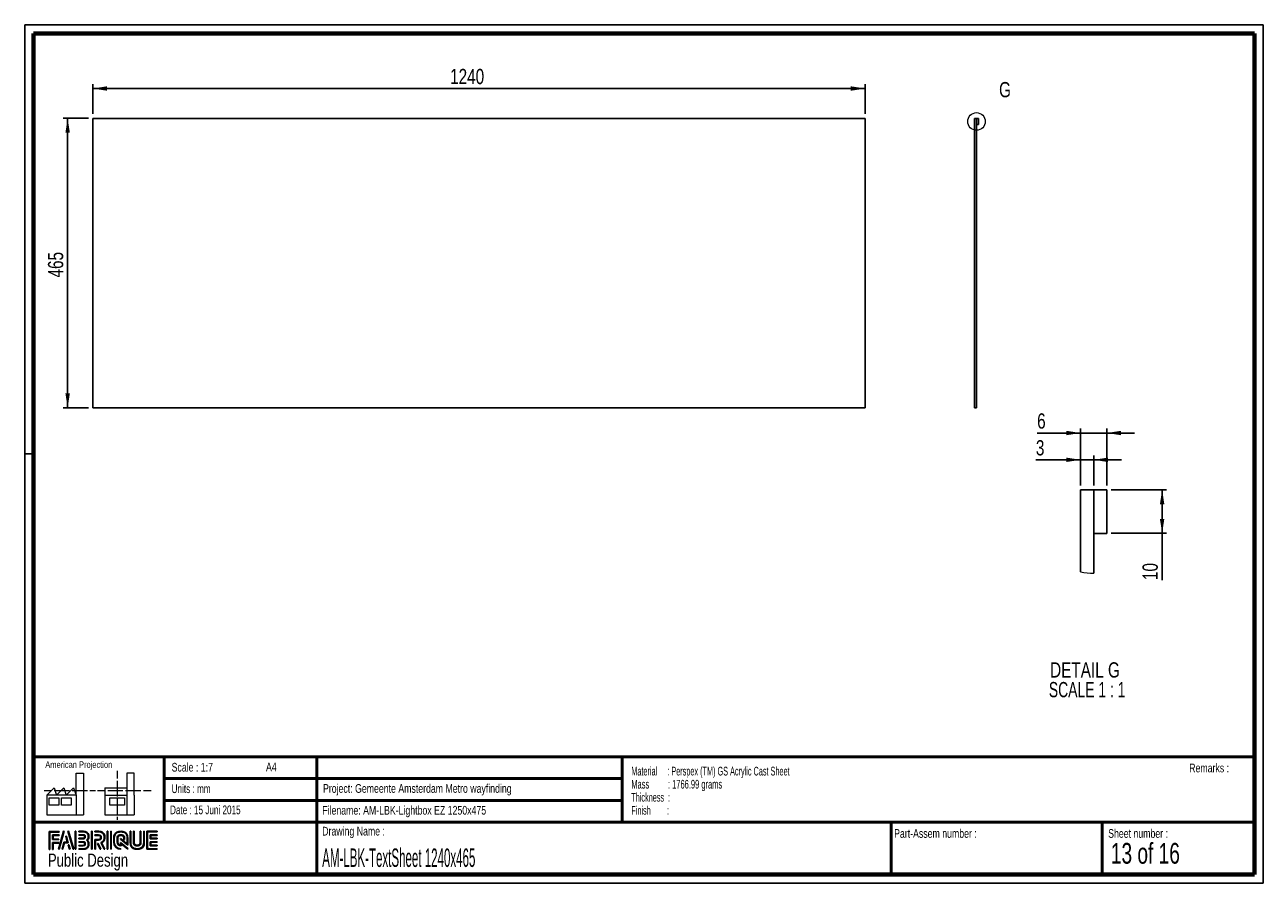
# Paper-space layout 'Text plate' of a CAD drawing. Header units: millimetres. Extents: x 7 to 291, y 7 to 204.
import ezdxf

# ---------------------------------------------------------------- set-up
doc = ezdxf.new("R2010")
doc.units = ezdxf.units.MM
for name, color, linetype in [('LAYER1', 7, 'Continuous'), ('LAYER2', 7, 'Continuous'), ('LOGO', 7, 'Continuous')]:
    doc.layers.add(name, color=color, linetype=linetype)
doc.styles.add('SLDTEXTSTYLE0', font='TXT', dxfattribs={"width": 0.7})
doc.styles.add('SLDTEXTSTYLE1', font='TXT', dxfattribs={"width": 0.75})
doc.styles.add('SLDTEXTSTYLE12', font='TXT', dxfattribs={"width": 0.6875})
doc.styles.add('SLDTEXTSTYLE13', font='TXT', dxfattribs={"width": 0.56375})
doc.styles.add('SLDTEXTSTYLE2', font='TXT', dxfattribs={"width": 0.697368})
doc.styles.add('SLDTEXTSTYLE6', font='TXT', dxfattribs={"width": 0.605})
doc.styles.add('SLDTEXTSTYLE7', font='TXT', dxfattribs={"width": 0.549})
doc.styles.add('SLDTEXTSTYLE8', font='TXT', dxfattribs={"width": 0.467045})
doc.styles.add('SLDTEXTSTYLE9', font='TXT', dxfattribs={"width": 0.681818})
doc.dimstyles.new('SLDDIMSTYLE3', dxfattribs={"dimtxt": 3.5, "dimasz": 3.302, "dimexe": 0, "dimexo": 0.0625, "dimgap": 0.875, "dimtad": 1, "dimdec": 1, "dimrnd": 1e-09, "dimzin": 12, "dimdsep": 46, "dimtxsty": 'SLDTEXTSTYLE1', "dimsah": 1, "dimcen": 0.09, "dimadec": 0, "dimazin": 3, "dimtfac": 1, "dimtdec": 1, "dimtofl": 0, "dimtmove": 0, "dimatfit": 3, "dimfxl": 1, "dimfrac": 2, "dimtolj": 1, "dimtzin": 12, "dimarcsym": 0})
doc.dimstyles.new('SLDDIMSTYLE4', dxfattribs={"dimtxt": 3.5, "dimasz": 3.302, "dimexe": 0, "dimexo": 0.0625, "dimgap": 0.875, "dimtad": 1, "dimdec": 1, "dimrnd": 1e-09, "dimzin": 12, "dimdsep": 46, "dimtxsty": 'SLDTEXTSTYLE1', "dimsah": 1, "dimcen": 0.09, "dimadec": 0, "dimazin": 3, "dimtfac": 1, "dimtdec": 1, "dimtmove": 0, "dimatfit": 0, "dimfxl": 1, "dimfrac": 2, "dimtolj": 1, "dimtzin": 12, "dimarcsym": 0})
doc.dimstyles.new('SLDDIMSTYLE6', dxfattribs={"dimtxt": 3.5, "dimasz": 3.302, "dimexe": 0, "dimexo": 0.0625, "dimgap": 0.875, "dimtad": 1, "dimdec": 1, "dimlfac": 7, "dimrnd": 1e-09, "dimzin": 12, "dimdsep": 46, "dimtxsty": 'SLDTEXTSTYLE1', "dimsah": 1, "dimcen": 0.09, "dimadec": 0, "dimazin": 3, "dimtfac": 1, "dimtdec": 1, "dimtofl": 0, "dimtmove": 0, "dimatfit": 3, "dimfxl": 1, "dimfrac": 2, "dimtolj": 1, "dimtzin": 12, "dimarcsym": 0})

# ---------------------------------------------------------------- blocks, each defined once
blk = doc.blocks.new('SW_NOTE_0_50')
at = {"layer": 'LOGO', "color": 0, "char_height": 2, "attachment_point": 1}
for s, insert, style in [('Material     : Perspex (TM) GS Acrylic Cast Sheet', (0, 2.58), 'SLDTEXTSTYLE6'), ('Mass         : 1766.99 grams', (0, -0.42), 'SLDTEXTSTYLE13'), ('Thickness  :', (0, -3.42), 'SLDTEXTSTYLE6'), ('Finish        :', (0, -6.42), 'SLDTEXTSTYLE7')]:
    blk.add_mtext(s, dxfattribs=dict(at, insert=insert, style=style))
blk = doc.blocks.new('_D_50')
at = {"layer": 'LOGO'}
for p, q in [((22.15, 183.31), (22.15, 190.15)), ((199.29, 189.15), (22.15, 189.15)), ((199.29, 183.31), (199.29, 190.15))]:
    blk.add_line(p, q, dxfattribs=at)
for points in [[(22.15, 189.15), (25.45, 188.64), (25.45, 189.66)], [(199.29, 189.15), (195.99, 189.66), (195.99, 188.64)]]:
    blk.add_solid(points, dxfattribs=at)
at = {"layer": 'LOGO', "insert": (104.11, 193.66), "char_height": 3.5, "attachment_point": 1, "style": 'SLDTEXTSTYLE1'}
blk.add_mtext('1240', dxfattribs=at)
blk = doc.blocks.new('_D_51')
at = {"layer": 'LOGO'}
for p, q in [((21.15, 182.31), (15.4, 182.31)), ((16.4, 182.31), (16.4, 115.88)), ((21.15, 115.88), (15.4, 115.88))]:
    blk.add_line(p, q, dxfattribs=at)
for points in [[(16.4, 182.31), (15.89, 179), (16.91, 179)], [(16.4, 115.88), (16.91, 119.18), (15.89, 119.18)]]:
    blk.add_solid(points, dxfattribs=at)
at = {"layer": 'LOGO', "insert": (11.89, 145.79), "char_height": 3.5, "attachment_point": 1, "rotation": 90, "style": 'SLDTEXTSTYLE1'}
blk.add_mtext('465', dxfattribs=at)
blk = doc.blocks.new('_D_52')
at = {"layer": 'LOGO'}
for p, q in [((248.69, 98.08), (248.69, 111.1)), ((254.69, 98.08), (254.69, 111.1)), ((248.69, 110.1), (238.72, 110.1)), ((254.69, 110.1), (248.69, 110.1)), ((254.69, 110.1), (261.04, 110.1))]:
    blk.add_line(p, q, dxfattribs=at)
for points in [[(248.69, 110.1), (245.38, 110.61), (245.38, 109.59)], [(254.69, 110.1), (257.99, 109.59), (257.99, 110.61)]]:
    blk.add_solid(points, dxfattribs=at)
at = {"layer": 'LOGO', "insert": (238.72, 114.61), "char_height": 3.5, "attachment_point": 1, "style": 'SLDTEXTSTYLE1'}
blk.add_mtext('6', dxfattribs=at)
blk = doc.blocks.new('_D_53')
at = {"layer": 'LOGO'}
for p, q in [((248.69, 103.95), (238.44, 103.95)), ((248.69, 98.08), (248.69, 104.95)), ((251.69, 103.95), (248.69, 103.95)), ((251.69, 98.08), (251.69, 104.95)), ((251.69, 103.95), (258.04, 103.95))]:
    blk.add_line(p, q, dxfattribs=at)
for points in [[(248.69, 103.95), (245.38, 104.46), (245.38, 103.44)], [(251.69, 103.95), (254.99, 103.44), (254.99, 104.46)]]:
    blk.add_solid(points, dxfattribs=at)
at = {"layer": 'LOGO', "insert": (238.44, 108.46), "char_height": 3.5, "attachment_point": 1, "style": 'SLDTEXTSTYLE1'}
blk.add_mtext('3', dxfattribs=at)
blk = doc.blocks.new('_D_54')
at = {"layer": 'LOGO'}
for p, q in [((255.69, 97.08), (268.39, 97.08)), ((267.39, 87.08), (267.39, 97.08)), ((255.69, 87.08), (268.39, 87.08)), ((267.39, 87.08), (267.39, 76.36))]:
    blk.add_line(p, q, dxfattribs=at)
for points in [[(267.39, 97.08), (266.88, 93.77), (267.89, 93.77)], [(267.39, 87.08), (267.89, 90.38), (266.88, 90.38)]]:
    blk.add_solid(points, dxfattribs=at)
at = {"layer": 'LOGO', "insert": (262.88, 76.36), "char_height": 3.5, "attachment_point": 1, "rotation": 90, "style": 'SLDTEXTSTYLE1'}
blk.add_mtext('10', dxfattribs=at)
blk = doc.blocks.new('SW_NOTE_0_51')
at = {"layer": 'LOGO', "color": 0, "char_height": 3.5, "attachment_point": 2}
for s, insert, style in [('DETAIL G', (9.84, 4.51), 'SLDTEXTSTYLE1'), ('SCALE 1 : 1', (10.33, -0.01), 'SLDTEXTSTYLE9')]:
    blk.add_mtext(s, dxfattribs=dict(at, insert=insert, style=style))

psp = doc.layouts.new('Text plate')

# ---------------------------------------------------------------- hatches: boundary and pattern name
at = {"layer": 'LOGO'}
for points in [[(12.156, 14.551), (12.294, 14.551), (12.294, 18.537), (14.492, 18.537), (14.492, 18.675), (12.156, 18.675)], [(13.055, 16.925), (13.055, 17.755), (14.492, 17.755), (14.492, 17.894), (12.917, 17.894), (12.917, 16.786), (14.356, 16.786), (14.356, 16.925)], [(15.622, 18.697), (15.479, 18.697), (14.299, 14.574), (14.441, 14.574)], [(15.257, 14.574), (15.669, 16.085), (16.503, 16.085), (16.108, 17.581), (15.96, 17.581), (16.324, 16.224), (15.563, 16.224), (15.117, 14.574)], [(17.783, 14.574), (16.603, 18.697), (16.456, 18.697), (17.638, 14.574)], [(18.285, 14.574), (18.285, 18.697), (18.146, 18.697), (18.146, 14.574)], [(21.988, 14.574), (21.988, 18.697), (21.85, 18.697), (21.85, 14.574)], [(25.636, 14.574), (25.636, 18.697), (25.498, 18.697), (25.498, 14.574)], [(26.42, 14.574), (26.42, 18.697), (26.282, 18.697), (26.282, 14.574)], [(35.498, 17.096), (35.498, 17.778), (36.929, 17.778), (36.929, 17.916), (35.359, 17.916), (35.359, 16.957), (36.929, 16.957), (36.929, 17.096)], [(13.055, 14.551), (13.055, 16.005), (14.356, 16.005), (14.356, 16.143), (12.917, 16.143), (12.917, 14.551)], [(16.955, 14.574), (16.682, 15.561), (16.534, 15.561), (16.815, 14.574)], [(24.037, 14.574), (23.378, 15.916), (23.224, 15.916), (23.883, 14.574)], [(36.929, 15.356), (36.929, 15.495), (35.498, 15.495), (35.498, 16.177), (36.929, 16.177), (36.929, 16.315), (35.359, 16.315), (35.359, 15.356)]]:
    psp.add_hatch(color=256, dxfattribs=at).paths.add_polyline_path(points, flags=0)
h = psp.add_hatch(color=256, dxfattribs=at)
edge = h.paths.add_edge_path(flags=0)
edge.add_line((18.997, 14.574), (20.004, 14.574))
edge.add_spline(control_points=[(20.004, 14.574), (20.698, 14.574), (21.263, 15.14), (21.263, 15.836), (21.263, 16.129), (21.148, 16.41), (20.946, 16.639), (21.148, 16.868), (21.263, 17.149), (21.263, 17.443), (21.263, 18.137), (20.698, 18.703), (20.004, 18.703)], knot_values=[0, 0, 0, 0, 1, 2, 3, 4, 5, 6, 7, 8, 9, 10, 10, 10, 10], weights=[1, 1, 1, 1, 1, 1, 1, 1, 1, 1, 1, 1, 1], degree=3, periodic=0)
edge.add_line((20.004, 18.703), (18.997, 18.703))
edge.add_line((18.997, 18.703), (18.997, 18.565))
edge.add_line((18.997, 18.565), (20.004, 18.565))
edge.add_spline(control_points=[(20.004, 18.565), (20.622, 18.565), (21.125, 18.061), (21.125, 17.443), (21.125, 17.165), (21.012, 16.897), (20.808, 16.687)], knot_values=[0, 0, 0, 0, 1, 2, 3, 4, 4, 4, 4], weights=[1, 1, 1, 1, 1, 1, 1], degree=3, periodic=0)
edge.add_line((20.808, 16.687), (20.761, 16.639))
edge.add_line((20.761, 16.639), (20.808, 16.591))
edge.add_spline(control_points=[(20.808, 16.591), (21.012, 16.381), (21.125, 16.113), (21.125, 15.836), (21.125, 15.216), (20.622, 14.712), (20.004, 14.712)], knot_values=[0, 0, 0, 0, 1, 2, 3, 4, 4, 4, 4], weights=[1, 1, 1, 1, 1, 1, 1], degree=3, periodic=0)
edge.add_line((20.004, 14.712), (18.997, 14.712))
edge.add_line((18.997, 14.712), (18.997, 14.574))
h = psp.add_hatch(color=256, dxfattribs=at)
edge = h.paths.add_edge_path(flags=0)
edge.add_line((18.997, 16.957), (20.002, 16.957))
edge.add_spline(control_points=[(20.002, 16.957), (20.255, 16.988), (20.438, 17.197), (20.438, 17.442), (20.438, 17.712), (20.224, 17.924), (19.95, 17.924)], knot_values=[0, 0, 0, 0, 1, 2, 3, 4, 4, 4, 4], weights=[1, 1, 1, 1, 1, 1, 1], degree=3, periodic=0)
edge.add_line((19.95, 17.924), (18.997, 17.924))
edge.add_line((18.997, 17.924), (18.997, 17.786))
edge.add_line((18.997, 17.786), (19.95, 17.786))
edge.add_spline(control_points=[(19.95, 17.786), (20.146, 17.786), (20.3, 17.635), (20.3, 17.442), (20.3, 17.266), (20.168, 17.117), (19.993, 17.094)], knot_values=[0, 0, 0, 0, 1, 2, 3, 4, 4, 4, 4], weights=[1, 1, 1, 1, 1, 1, 1], degree=3, periodic=0)
edge.add_line((19.993, 17.094), (18.997, 17.095))
edge.add_line((18.997, 17.095), (18.997, 16.957))
h = psp.add_hatch(color=256, dxfattribs=at)
edge = h.paths.add_edge_path(flags=0)
edge.add_line((24.758, 14.574), (24.911, 14.574))
edge.add_line((24.911, 14.574), (24.187, 16.049))
edge.add_spline(control_points=[(24.187, 16.049), (24.643, 16.293), (24.938, 16.767), (24.938, 17.287), (24.938, 18.065), (24.307, 18.697), (23.531, 18.697)], knot_values=[0, 0, 0, 0, 1, 2, 3, 4, 4, 4, 4], weights=[1, 1, 1, 1, 1, 1, 1], degree=3, periodic=0)
edge.add_line((23.531, 18.697), (22.634, 18.697))
edge.add_line((22.634, 18.697), (22.634, 18.56))
edge.add_line((22.634, 18.56), (23.531, 18.56))
edge.add_spline(control_points=[(23.531, 18.56), (24.231, 18.56), (24.8, 17.989), (24.8, 17.287), (24.8, 16.796), (24.513, 16.344), (24.069, 16.135)], knot_values=[0, 0, 0, 0, 1, 2, 3, 4, 4, 4, 4], weights=[1, 1, 1, 1, 1, 1, 1], degree=3, periodic=0)
edge.add_line((24.069, 16.135), (24.005, 16.106))
edge.add_line((24.005, 16.106), (24.758, 14.574))
h = psp.add_hatch(color=256, dxfattribs=at)
edge = h.paths.add_edge_path(flags=0)
edge.add_line((22.634, 17.778), (23.477, 17.778))
edge.add_spline(control_points=[(23.477, 17.778), (23.744, 17.778), (23.961, 17.558), (23.961, 17.287), (23.961, 17.017), (23.744, 16.796), (23.477, 16.796)], knot_values=[0, 0, 0, 0, 1, 2, 3, 4, 4, 4, 4], weights=[1, 1, 1, 1, 1, 1, 1], degree=3, periodic=0)
edge.add_line((23.477, 16.796), (22.634, 16.796))
edge.add_line((22.634, 16.796), (22.634, 14.574))
edge.add_line((22.634, 14.574), (22.772, 14.574))
edge.add_line((22.772, 14.574), (22.772, 16.659))
edge.add_line((22.772, 16.659), (23.477, 16.659))
edge.add_spline(control_points=[(23.477, 16.659), (23.82, 16.659), (24.099, 16.94), (24.099, 17.287), (24.099, 17.634), (23.82, 17.916), (23.477, 17.916)], knot_values=[0, 0, 0, 0, 1, 2, 3, 4, 4, 4, 4], weights=[1, 1, 1, 1, 1, 1, 1], degree=3, periodic=0)
edge.add_line((23.477, 17.916), (22.634, 17.916))
edge.add_line((22.634, 17.916), (22.634, 17.778))
h = psp.add_hatch(color=256, dxfattribs=at)
edge = h.paths.add_edge_path(flags=0)
edge.add_line((30.226, 15.56), (30.227, 17.065))
edge.add_spline(control_points=[(30.227, 17.065), (30.227, 17.965), (29.496, 18.697), (28.598, 18.697), (27.699, 18.697), (26.968, 17.965), (26.968, 17.065)], knot_values=[0, 0, 0, 0, 1, 2, 3, 4, 4, 4, 4], weights=[1, 1, 1, 1, 1, 1, 1], degree=3, periodic=0)
edge.add_line((26.968, 17.065), (26.968, 16.206))
edge.add_spline(control_points=[(26.968, 16.206), (26.968, 15.307), (27.699, 14.574), (28.597, 14.574)], knot_values=[1, 1, 1, 1, 2, 2, 2, 2], weights=[1, 1, 1, 1], degree=3, periodic=0)
edge.add_line((28.597, 14.574), (28.597, 14.712))
edge.add_spline(control_points=[(28.597, 14.712), (27.775, 14.712), (27.106, 15.383), (27.106, 16.206)], knot_values=[3, 3, 3, 3, 4, 4, 4, 4], weights=[1, 1, 1, 1], degree=3, periodic=0)
edge.add_line((27.106, 16.206), (27.106, 17.065))
edge.add_spline(control_points=[(27.106, 17.065), (27.106, 17.889), (27.775, 18.56), (28.598, 18.56), (29.42, 18.56), (30.089, 17.889), (30.089, 17.065)], knot_values=[0, 0, 0, 0, 1, 2, 3, 4, 4, 4, 4], weights=[1, 1, 1, 1, 1, 1, 1], degree=3, periodic=0)
edge.add_spline(control_points=[(30.089, 17.065), (30.089, 16.066), (30.089, 15.84), (29.894, 15.988), (28.527, 17.053)], knot_values=[0, 0, 0, 0, 1, 2, 2, 2, 2], weights=[1, 1, 1, 1, 1], degree=3, periodic=0)
edge.add_line((28.527, 17.053), (28.527, 16.887))
edge.add_line((28.527, 16.887), (30.226, 15.56))
h = psp.add_hatch(color=256, dxfattribs=at)
edge = h.paths.add_edge_path(flags=0)
edge.add_line((30.226, 14.574), (30.226, 14.766))
edge.add_line((30.226, 14.766), (28.527, 16.133))
edge.add_line((28.527, 16.133), (28.527, 15.508))
edge.add_spline(control_points=[(28.527, 15.508), (28.169, 15.545), (27.886, 15.839), (27.886, 16.208)], knot_values=[0, 0, 0, 0, 1, 1, 1, 1], weights=[1, 1, 1, 1], degree=3, periodic=0)
edge.add_line((27.886, 16.208), (27.886, 17.064))
edge.add_spline(control_points=[(27.886, 17.064), (27.886, 17.457), (28.206, 17.777), (28.598, 17.777), (28.99, 17.777), (29.309, 17.457), (29.309, 17.064)], knot_values=[0, 0, 0, 0, 1, 2, 3, 4, 4, 4, 4], weights=[1, 1, 1, 1, 1, 1, 1], degree=3, periodic=0)
edge.add_line((29.309, 17.064), (29.308, 16.827))
edge.add_line((29.308, 16.827), (29.447, 16.826))
edge.add_line((29.447, 16.826), (29.447, 17.064))
edge.add_spline(control_points=[(29.447, 17.064), (29.447, 17.533), (29.066, 17.915), (28.598, 17.915), (28.13, 17.915), (27.748, 17.533), (27.748, 17.064)], knot_values=[0, 0, 0, 0, 1, 2, 3, 4, 4, 4, 4], weights=[1, 1, 1, 1, 1, 1, 1], degree=3, periodic=0)
edge.add_line((27.748, 17.064), (27.747, 16.208))
edge.add_spline(control_points=[(27.747, 16.208), (27.747, 15.738), (28.128, 15.356), (28.595, 15.356)], knot_values=[0, 0, 0, 0, 1, 1, 1, 1], weights=[1, 1, 1, 1], degree=3, periodic=0)
edge.add_line((28.595, 15.356), (28.664, 15.356))
edge.add_line((28.664, 15.356), (28.664, 15.854))
edge.add_line((28.664, 15.854), (30.226, 14.574))
h = psp.add_hatch(color=256, dxfattribs=at)
edge = h.paths.add_edge_path(flags=0)
edge.add_line((30.726, 18.697), (30.726, 16.206))
edge.add_spline(control_points=[(30.726, 16.206), (30.726, 15.307), (31.457, 14.574), (32.355, 14.574), (33.254, 14.574), (33.985, 15.307), (33.985, 16.206)], knot_values=[0, 0, 0, 0, 1, 2, 3, 4, 4, 4, 4], weights=[1, 1, 1, 1, 1, 1, 1], degree=3, periodic=0)
edge.add_line((33.985, 16.206), (33.985, 18.697))
edge.add_line((33.985, 18.697), (33.847, 18.697))
edge.add_line((33.847, 18.697), (33.847, 16.206))
edge.add_spline(control_points=[(33.847, 16.206), (33.847, 15.383), (33.178, 14.712), (32.355, 14.712), (31.533, 14.712), (30.864, 15.383), (30.864, 16.206)], knot_values=[0, 0, 0, 0, 1, 2, 3, 4, 4, 4, 4], weights=[1, 1, 1, 1, 1, 1, 1], degree=3, periodic=0)
edge.add_line((30.864, 16.206), (30.864, 18.697))
edge.add_line((30.864, 18.697), (30.726, 18.697))
h = psp.add_hatch(color=256, dxfattribs=at)
edge = h.paths.add_edge_path(flags=0)
edge.add_line((31.506, 18.697), (31.506, 16.208))
edge.add_spline(control_points=[(31.506, 16.208), (31.506, 15.739), (31.887, 15.357), (32.355, 15.357), (32.823, 15.357), (33.204, 15.739), (33.204, 16.208)], knot_values=[0, 0, 0, 0, 1, 2, 3, 4, 4, 4, 4], weights=[1, 1, 1, 1, 1, 1, 1], degree=3, periodic=0)
edge.add_line((33.204, 16.208), (33.204, 18.697))
edge.add_line((33.204, 18.697), (33.067, 18.697))
edge.add_line((33.067, 18.697), (33.067, 16.208))
edge.add_spline(control_points=[(33.067, 16.208), (33.067, 15.815), (32.747, 15.495), (32.355, 15.495), (31.963, 15.495), (31.644, 15.815), (31.644, 16.208)], knot_values=[0, 0, 0, 0, 1, 2, 3, 4, 4, 4, 4], weights=[1, 1, 1, 1, 1, 1, 1], degree=3, periodic=0)
edge.add_line((31.644, 16.208), (31.644, 18.697))
edge.add_line((31.644, 18.697), (31.506, 18.697))
h = psp.add_hatch(color=256, dxfattribs=at)
edge = h.paths.add_edge_path(flags=0)
edge.add_line((36.929, 14.574), (36.929, 14.712))
edge.add_spline(control_points=[(36.929, 14.712), (34.866, 14.712), (34.736, 14.712), (34.736, 14.843), (34.736, 18.429), (34.736, 18.56)], knot_values=[0, 0, 0, 0, 1, 2, 3, 3, 3, 3], weights=[1, 1, 1, 1, 1, 1], degree=3, periodic=0)
edge.add_line((34.736, 18.56), (36.929, 18.56))
edge.add_line((36.929, 18.56), (36.929, 18.697))
edge.add_line((36.929, 18.697), (34.598, 18.697))
edge.add_line((34.598, 18.697), (34.598, 14.574))
edge.add_line((34.598, 14.574), (36.929, 14.574))
h = psp.add_hatch(color=256, dxfattribs=at)
edge = h.paths.add_edge_path(flags=0)
edge.add_line((18.997, 15.347), (19.95, 15.347))
edge.add_spline(control_points=[(19.95, 15.347), (20.22, 15.347), (20.438, 15.566), (20.438, 15.836), (20.438, 16.106), (20.224, 16.317), (19.95, 16.317), (19.95, 16.317), (18.997, 16.315)], knot_values=[0, 0, 0, 0, 1, 2, 3, 4, 5, 6, 6, 6, 6], weights=[1, 1, 1, 1, 1, 1, 1, 1, 1], degree=3, periodic=0)
edge.add_line((18.997, 16.315), (18.997, 16.177))
edge.add_line((18.997, 16.177), (19.95, 16.179))
edge.add_spline(control_points=[(19.95, 16.179), (20.146, 16.179), (20.3, 16.028), (20.3, 15.836), (20.3, 15.642), (20.143, 15.484), (19.95, 15.484)], knot_values=[0, 0, 0, 0, 1, 2, 3, 4, 4, 4, 4], weights=[1, 1, 1, 1, 1, 1, 1], degree=3, periodic=0)
edge.add_line((19.95, 15.484), (18.997, 15.484))
edge.add_line((18.997, 15.484), (18.997, 15.347))

# ---------------------------------------------------------------- linework, layer by layer
at = {"color": 7, "linetype": 'Continuous', "lineweight": 25}
for p, q in [((199.291, 182.306), (22.148, 182.306)), ((22.148, 182.306), (22.148, 115.877)), ((199.291, 115.877), (199.291, 182.306)), ((224.823, 182.306), (224.394, 182.306)), ((224.394, 115.877), (224.394, 182.306)), ((224.823, 115.877), (224.823, 182.306)), ((225.251, 182.306), (224.823, 182.306)), ((225.251, 180.877), (225.251, 182.306)), ((224.823, 180.877), (225.251, 180.877)), ((22.148, 115.877), (199.291, 115.877)), ((224.823, 115.877), (224.394, 115.877)), ((251.686, 97.076), (248.686, 97.076)), ((248.686, 78.266), (248.686, 97.076)), ((251.686, 77.944), (251.686, 97.076)), ((254.686, 97.076), (251.686, 97.076)), ((254.686, 87.076), (254.686, 97.076)), ((251.686, 87.076), (254.686, 87.076))]:
    psp.add_line(p, q, dxfattribs=at)
at = {"color": 7, "linetype": 'Continuous', "lineweight": 18}
psp.add_circle((224.823, 181.592), 2.019, dxfattribs=at)
psp.add_arc((251.686, 92.076), 14.132, 257.74371, 269.9998, dxfattribs=at)
at = {"layer": 'LAYER1', "lineweight": 50}
for p, q in [((8.57, 35.784), (288.57, 35.784)), ((38.57, 35.784), (38.57, 20.784)), ((73.57, 35.784), (73.57, 8.784)), ((143.57, 35.784), (143.57, 20.784)), ((38.57, 30.784), (143.57, 30.784)), ((38.57, 25.784), (143.57, 25.784)), ((8.57, 20.784), (288.57, 20.784)), ((205.222, 8.784), (205.222, 20.784)), ((253.651, 8.784), (253.651, 20.784))]:
    psp.add_line(p, q, dxfattribs=at)
at = {"layer": 'LAYER2', "lineweight": 70}
for p, q in [((8.57, 8.784), (8.57, 201.784)), ((8.57, 201.784), (288.57, 201.784)), ((288.57, 201.784), (288.57, 8.784)), ((288.57, 8.784), (8.57, 8.784))]:
    psp.add_line(p, q, dxfattribs=at)
at = {"layer": 'LOGO'}
for p, q in [((6.57, 203.784), (290.57, 203.784)), ((6.57, 203.784), (6.57, 6.784)), ((290.57, 203.784), (290.57, 6.784)), ((6.57, 105.284), (8.622, 105.284)), ((6.57, 6.784), (290.57, 6.784))]:
    psp.add_line(p, q, dxfattribs=at)
at = {"layer": 'LOGO', "color": 7, "linetype": 'Continuous', "lineweight": 18}
for p, q in [((18.321, 26.971), (18.321, 32.036)), ((18.321, 32.036), (20.003, 32.036)), ((20.003, 32.036), (20.003, 22.47)), ((27.733, 32.596), (27.733, 30.839)), ((31.654, 32.032), (29.972, 32.032)), ((29.972, 32.032), (29.972, 22.466)), ((31.654, 26.967), (31.654, 32.032)), ((11.593, 26.971), (13.275, 28.659)), ((13.275, 28.659), (13.837, 26.971)), ((13.837, 26.971), (15.519, 28.659)), ((15.519, 28.659), (16.081, 26.971)), ((16.081, 26.971), (17.763, 28.659)), ((17.763, 28.659), (18.321, 26.971)), ((24.927, 28.655), (24.927, 26.967)), ((24.927, 28.655), (29.972, 28.655)), ((27.733, 30.252), (27.733, 28.49)), ((27.733, 28.49), (27.733, 26.728)), ((10.981, 28.1), (12.736, 28.1)), ((18.321, 26.971), (11.593, 26.971)), ((11.593, 26.971), (11.593, 22.47)), ((12.156, 26.411), (14.399, 26.411)), ((12.156, 24.723), (12.156, 26.411)), ((13.321, 28.1), (15.076, 28.1)), ((14.399, 26.411), (14.399, 24.723)), ((14.957, 26.411), (17.201, 26.411)), ((14.957, 24.723), (14.957, 26.411)), ((15.076, 28.1), (16.831, 28.1)), ((17.201, 26.411), (17.201, 24.723)), ((17.416, 28.1), (19.171, 28.1)), ((18.321, 26.971), (18.321, 22.47)), ((19.171, 28.1), (20.926, 28.1)), ((21.511, 28.1), (22.809, 28.1)), ((23.245, 28.095), (24.995, 28.095)), ((24.927, 26.967), (29.972, 26.967)), ((24.927, 26.967), (24.927, 22.466)), ((25.58, 28.095), (27.335, 28.095)), ((26.051, 26.407), (29.415, 26.407)), ((26.051, 24.719), (26.051, 26.407)), ((27.335, 28.095), (29.09, 28.095)), ((27.733, 26.141), (27.733, 24.379)), ((29.415, 26.407), (29.415, 24.719)), ((29.675, 28.095), (31.43, 28.095)), ((31.43, 28.095), (33.185, 28.095)), ((31.654, 26.967), (31.654, 22.466)), ((33.77, 28.095), (35.525, 28.095)), ((14.399, 24.723), (12.156, 24.723)), ((17.201, 24.723), (14.957, 24.723)), ((29.415, 24.719), (26.051, 24.719)), ((27.733, 24.379), (27.733, 22.618)), ((11.593, 22.47), (18.321, 22.47)), ((18.321, 22.47), (20.003, 22.47)), ((24.927, 22.466), (31.654, 22.466)), ((27.733, 22.03), (27.733, 21.342))]:
    psp.add_line(p, q, dxfattribs=at)
at = {"layer": 'LOGO', "color": 7, "linetype": 'Continuous', "lineweight": 25}
for p, q in [((14.492, 18.675), (12.156, 18.675)), ((15.479, 18.697), (14.299, 14.574)), ((14.441, 14.574), (15.622, 18.697))]:
    psp.add_line(p, q, dxfattribs=at)
at = {"layer": 'LOGO', "color": 7, "lineweight": 25}
for p, q in [((12.156, 18.675), (12.156, 14.551)), ((12.294, 18.537), (14.492, 18.537)), ((12.294, 14.551), (12.294, 18.537)), ((14.492, 17.894), (12.917, 17.894)), ((12.917, 17.894), (12.917, 16.786)), ((13.055, 16.925), (13.055, 17.755)), ((13.055, 17.755), (14.492, 17.755)), ((14.492, 18.537), (14.492, 18.675)), ((14.492, 17.755), (14.492, 17.894)), ((15.622, 18.697), (15.479, 18.697)), ((16.108, 17.581), (15.96, 17.581)), ((15.96, 17.581), (16.324, 16.224)), ((16.503, 16.085), (16.108, 17.581)), ((16.456, 18.697), (17.638, 14.574)), ((16.603, 18.697), (16.456, 18.697)), ((17.783, 14.574), (16.603, 18.697)), ((18.146, 18.697), (18.146, 14.574)), ((18.285, 18.697), (18.146, 18.697)), ((18.285, 14.574), (18.285, 18.697)), ((18.997, 18.703), (18.997, 18.565)), ((20.004, 18.703), (18.997, 18.703)), ((18.997, 18.565), (20.004, 18.565)), ((18.997, 17.924), (18.997, 17.786)), ((19.95, 17.924), (18.997, 17.924)), ((18.997, 17.786), (19.95, 17.786)), ((19.993, 17.094), (18.997, 17.095)), ((18.997, 17.095), (18.997, 16.957)), ((21.85, 18.697), (21.85, 14.574)), ((21.988, 18.697), (21.85, 18.697)), ((21.988, 14.574), (21.988, 18.697)), ((23.531, 18.697), (22.634, 18.697)), ((22.634, 18.697), (22.634, 18.56)), ((22.634, 18.56), (23.531, 18.56)), ((23.477, 17.916), (22.634, 17.916)), ((22.634, 17.916), (22.634, 17.778)), ((23.477, 17.916), (22.634, 17.916)), ((22.634, 17.916), (22.634, 17.778)), ((22.634, 17.778), (23.477, 17.778)), ((22.634, 17.778), (23.477, 17.778)), ((25.498, 18.697), (25.498, 14.574)), ((25.636, 18.697), (25.498, 18.697)), ((25.636, 14.574), (25.636, 18.697)), ((26.282, 18.697), (26.282, 14.574)), ((26.42, 18.697), (26.282, 18.697)), ((26.42, 14.574), (26.42, 18.697)), ((26.968, 17.065), (26.968, 16.206)), ((26.968, 17.065), (26.968, 16.206)), ((27.106, 16.206), (27.106, 17.065)), ((27.106, 16.206), (27.106, 17.065)), ((27.748, 17.064), (27.747, 16.208)), ((27.886, 16.208), (27.886, 17.064)), ((28.527, 17.053), (28.527, 16.887)), ((28.527, 17.053), (28.527, 16.887)), ((29.309, 17.064), (29.308, 16.827)), ((29.447, 16.826), (29.447, 17.064)), ((30.226, 15.56), (30.227, 17.065)), ((30.226, 15.56), (30.227, 17.065)), ((30.864, 18.697), (30.726, 18.697)), ((30.726, 18.697), (30.726, 16.206)), ((30.864, 18.697), (30.726, 18.697)), ((30.726, 18.697), (30.726, 16.206)), ((30.864, 16.206), (30.864, 18.697)), ((30.864, 16.206), (30.864, 18.697)), ((31.644, 18.697), (31.506, 18.697)), ((31.506, 18.697), (31.506, 16.208)), ((31.644, 18.697), (31.506, 18.697)), ((31.506, 18.697), (31.506, 16.208)), ((31.644, 16.208), (31.644, 18.697)), ((31.644, 16.208), (31.644, 18.697)), ((33.067, 18.697), (33.067, 16.208)), ((33.204, 18.697), (33.067, 18.697)), ((33.067, 18.697), (33.067, 16.208)), ((33.204, 18.697), (33.067, 18.697)), ((33.204, 16.208), (33.204, 18.697)), ((33.204, 16.208), (33.204, 18.697)), ((33.847, 18.697), (33.847, 16.206)), ((33.985, 18.697), (33.847, 18.697)), ((33.847, 18.697), (33.847, 16.206)), ((33.985, 18.697), (33.847, 18.697)), ((33.985, 16.206), (33.985, 18.697)), ((33.985, 16.206), (33.985, 18.697)), ((36.929, 18.697), (34.598, 18.697)), ((34.598, 18.697), (34.598, 14.574)), ((36.929, 18.697), (34.598, 18.697)), ((34.598, 18.697), (34.598, 14.574)), ((34.736, 18.56), (36.929, 18.56)), ((34.736, 18.56), (36.929, 18.56)), ((36.929, 17.916), (35.359, 17.916)), ((35.359, 17.916), (35.359, 16.957)), ((36.929, 17.916), (35.359, 17.916)), ((35.359, 17.916), (35.359, 16.957)), ((35.498, 17.096), (35.498, 17.778)), ((35.498, 17.778), (36.929, 17.778)), ((35.498, 17.096), (35.498, 17.778)), ((35.498, 17.778), (36.929, 17.778)), ((36.929, 17.096), (35.498, 17.096)), ((36.929, 17.096), (35.498, 17.096)), ((36.929, 18.56), (36.929, 18.697)), ((36.929, 18.56), (36.929, 18.697)), ((36.929, 17.778), (36.929, 17.916)), ((36.929, 17.778), (36.929, 17.916)), ((36.929, 16.957), (36.929, 17.096)), ((36.929, 16.957), (36.929, 17.096)), ((12.156, 14.551), (12.294, 14.551)), ((12.917, 16.786), (14.356, 16.786)), ((14.356, 16.143), (12.917, 16.143)), ((12.917, 16.143), (12.917, 14.551)), ((12.917, 14.551), (13.055, 14.551)), ((14.356, 16.925), (13.055, 16.925)), ((13.055, 14.551), (13.055, 16.005)), ((13.055, 16.005), (14.356, 16.005)), ((14.299, 14.574), (14.441, 14.574)), ((14.356, 16.786), (14.356, 16.925)), ((14.356, 16.005), (14.356, 16.143)), ((15.563, 16.224), (15.117, 14.574)), ((15.117, 14.574), (15.257, 14.574)), ((15.257, 14.574), (15.669, 16.085)), ((16.324, 16.224), (15.563, 16.224)), ((16.534, 15.561), (16.815, 14.574)), ((16.682, 15.561), (16.534, 15.561)), ((16.955, 14.574), (16.682, 15.561)), ((16.815, 14.574), (16.955, 14.574)), ((17.638, 14.574), (17.783, 14.574)), ((18.146, 14.574), (18.285, 14.574)), ((18.997, 16.957), (20.002, 16.957)), ((18.997, 16.315), (18.997, 16.177)), ((18.997, 16.177), (19.95, 16.179)), ((19.95, 15.484), (18.997, 15.484)), ((18.997, 15.484), (18.997, 15.347)), ((18.997, 15.347), (19.95, 15.347)), ((20.004, 14.712), (18.997, 14.712)), ((18.997, 14.712), (18.997, 14.574)), ((18.997, 14.574), (20.004, 14.574)), ((20.808, 16.687), (20.761, 16.639)), ((20.761, 16.639), (20.808, 16.591)), ((21.85, 14.574), (21.988, 14.574)), ((23.477, 16.796), (22.634, 16.796)), ((22.634, 16.796), (22.634, 14.574)), ((23.477, 16.796), (22.634, 16.796)), ((22.634, 16.796), (22.634, 14.574)), ((22.634, 14.574), (22.772, 14.574)), ((22.634, 14.574), (22.772, 14.574)), ((22.772, 14.574), (22.772, 16.659)), ((22.772, 16.659), (23.477, 16.659)), ((22.772, 14.574), (22.772, 16.659)), ((22.772, 16.659), (23.477, 16.659)), ((23.224, 15.916), (23.883, 14.574)), ((23.378, 15.916), (23.224, 15.916)), ((23.224, 15.916), (23.883, 14.574)), ((23.378, 15.916), (23.224, 15.916)), ((24.037, 14.574), (23.378, 15.916)), ((24.037, 14.574), (23.378, 15.916)), ((23.883, 14.574), (24.037, 14.574)), ((23.883, 14.574), (24.037, 14.574)), ((24.069, 16.135), (24.005, 16.106)), ((24.005, 16.106), (24.758, 14.574)), ((24.911, 14.574), (24.187, 16.049)), ((24.758, 14.574), (24.911, 14.574)), ((25.498, 14.574), (25.636, 14.574)), ((26.282, 14.574), (26.42, 14.574)), ((28.527, 16.887), (30.226, 15.56)), ((28.527, 16.887), (30.226, 15.56)), ((30.226, 14.766), (28.527, 16.133)), ((28.527, 16.133), (28.527, 15.508)), ((28.595, 15.356), (28.664, 15.356)), ((28.597, 14.574), (28.597, 14.712)), ((28.597, 14.574), (28.597, 14.712)), ((28.664, 15.356), (28.664, 15.854)), ((28.664, 15.854), (30.226, 14.574)), ((29.308, 16.827), (29.447, 16.826)), ((30.226, 14.574), (30.226, 14.766)), ((34.598, 14.574), (36.929, 14.574)), ((34.598, 14.574), (36.929, 14.574)), ((35.359, 16.957), (36.929, 16.957)), ((35.359, 16.957), (36.929, 16.957)), ((36.929, 16.315), (35.359, 16.315)), ((35.359, 16.315), (35.359, 15.356)), ((36.929, 16.315), (35.359, 16.315)), ((35.359, 16.315), (35.359, 15.356)), ((35.359, 15.356), (36.929, 15.356)), ((35.359, 15.356), (36.929, 15.356)), ((35.498, 15.495), (35.498, 16.177)), ((35.498, 16.177), (36.929, 16.177)), ((35.498, 15.495), (35.498, 16.177)), ((35.498, 16.177), (36.929, 16.177)), ((36.929, 15.495), (35.498, 15.495)), ((36.929, 15.495), (35.498, 15.495)), ((36.929, 16.177), (36.929, 16.315)), ((36.929, 16.177), (36.929, 16.315)), ((36.929, 15.356), (36.929, 15.495)), ((36.929, 15.356), (36.929, 15.495)), ((36.929, 14.574), (36.929, 14.712)), ((36.929, 14.574), (36.929, 14.712))]:
    psp.add_line(p, q, dxfattribs=at)
for points, degree in [([(20.002, 16.957), (20.255, 16.988), (20.438, 17.197), (20.438, 17.442), (20.438, 17.712), (20.224, 17.924), (19.95, 17.924)], 3), ([(19.95, 17.786), (20.146, 17.786), (20.3, 17.635), (20.3, 17.442), (20.3, 17.266), (20.168, 17.117), (19.993, 17.094)], 3), ([(20.004, 14.574), (20.698, 14.574), (21.263, 15.14), (21.263, 15.836), (21.263, 16.129), (21.148, 16.41), (20.946, 16.639), (21.148, 16.868), (21.263, 17.149), (21.263, 17.443), (21.263, 18.137), (20.698, 18.703), (20.004, 18.703)], 3), ([(20.004, 18.565), (20.622, 18.565), (21.125, 18.061), (21.125, 17.443), (21.125, 17.165), (21.012, 16.897), (20.808, 16.687)], 3), ([(23.477, 16.659), (23.82, 16.659), (24.099, 16.94), (24.099, 17.287), (24.099, 17.634), (23.82, 17.916), (23.477, 17.916)], 3), ([(23.477, 17.778), (23.744, 17.778), (23.961, 17.558), (23.961, 17.287), (23.961, 17.017), (23.744, 16.796), (23.477, 16.796)], 3), ([(24.187, 16.049), (24.643, 16.293), (24.938, 16.767), (24.938, 17.287), (24.938, 18.065), (24.307, 18.697), (23.531, 18.697)], 3), ([(23.531, 18.56), (24.231, 18.56), (24.8, 17.989), (24.8, 17.287), (24.8, 16.796), (24.513, 16.344), (24.069, 16.135)], 3), ([(30.227, 17.065), (30.227, 17.965), (29.496, 18.697), (28.598, 18.697), (27.699, 18.697), (26.968, 17.965), (26.968, 17.065)], 3), ([(27.106, 17.065), (27.106, 17.889), (27.775, 18.56), (28.598, 18.56), (29.42, 18.56), (30.089, 17.889), (30.089, 17.065)], 3), ([(29.447, 17.064), (29.447, 17.533), (29.066, 17.915), (28.598, 17.915), (28.13, 17.915), (27.748, 17.533), (27.748, 17.064)], 3), ([(27.886, 17.064), (27.886, 17.457), (28.206, 17.777), (28.598, 17.777), (28.99, 17.777), (29.309, 17.457), (29.309, 17.064)], 3), ([(30.089, 17.065), (30.089, 16.066), (30.089, 15.84), (29.894, 15.988), (28.527, 17.053)], 3), ([(36.929, 14.712), (34.866, 14.712), (34.736, 14.712), (34.736, 14.843), (34.736, 18.429), (34.736, 18.56)], 3), ([(15.669, 16.085), (15.761, 16.085), (16.503, 16.085)], 2), ([(19.95, 15.347), (20.22, 15.347), (20.438, 15.566), (20.438, 15.836), (20.438, 16.106), (20.224, 16.317), (19.95, 16.317), (19.95, 16.317), (18.997, 16.315)], 3), ([(19.95, 16.179), (20.146, 16.179), (20.3, 16.028), (20.3, 15.836), (20.3, 15.642), (20.143, 15.484), (19.95, 15.484)], 3), ([(20.808, 16.591), (21.012, 16.381), (21.125, 16.113), (21.125, 15.836), (21.125, 15.216), (20.622, 14.712), (20.004, 14.712)], 3), ([(26.968, 16.206), (26.968, 15.307), (27.699, 14.574), (28.597, 14.574)], 3), ([(26.968, 16.206), (26.968, 15.307), (27.699, 14.574), (28.597, 14.574)], 3), ([(28.597, 14.712), (27.775, 14.712), (27.106, 15.383), (27.106, 16.206)], 3), ([(28.597, 14.712), (27.775, 14.712), (27.106, 15.383), (27.106, 16.206)], 3), ([(27.747, 16.208), (27.747, 15.738), (28.128, 15.356), (28.595, 15.356)], 3), ([(28.527, 15.508), (28.169, 15.545), (27.886, 15.839), (27.886, 16.208)], 3), ([(30.726, 16.206), (30.726, 15.307), (31.457, 14.574), (32.355, 14.574), (33.254, 14.574), (33.985, 15.307), (33.985, 16.206)], 3), ([(33.847, 16.206), (33.847, 15.383), (33.178, 14.712), (32.355, 14.712), (31.533, 14.712), (30.864, 15.383), (30.864, 16.206)], 3), ([(31.506, 16.208), (31.506, 15.739), (31.887, 15.357), (32.355, 15.357), (32.823, 15.357), (33.204, 15.739), (33.204, 16.208)], 3), ([(33.067, 16.208), (33.067, 15.815), (32.747, 15.495), (32.355, 15.495), (31.963, 15.495), (31.644, 15.815), (31.644, 16.208)], 3)]:
    psp.add_open_spline(points, degree=degree, dxfattribs=at)

# ---------------------------------------------------------------- block references
at = {"layer": 'LOGO'}
psp.add_blockref('SW_NOTE_0_51', (239.861, 52.977), dxfattribs=at)
at = {"layer": 'LOGO', "color": 218}
psp.add_blockref('SW_NOTE_0_50', (145.653, 30.931), dxfattribs=at)

# ---------------------------------------------------------------- texts
at = {"color": 7, "linetype": 'Continuous', "lineweight": 18, "insert": (229.99, 190.642), "char_height": 3.5, "attachment_point": 1, "style": 'SLDTEXTSTYLE1'}
psp.add_mtext('G', dxfattribs=at)
at = {"layer": 'LOGO', "attachment_point": 1}
for s, insert, char_height, style in [('American Projection', (11.277, 34.756), 1.5, 'SLDTEXTSTYLE1'), ('Scale : 1:7', (40.245, 34.408), 2, 'SLDTEXTSTYLE1'), ('A4', (61.891, 34.486), 2, 'SLDTEXTSTYLE1'), ('Remarks :', (273.596, 34.236), 2, 'SLDTEXTSTYLE1'), ('Units : mm', (40.239, 29.476), 2, 'SLDTEXTSTYLE0'), ('Project: Gemeente Amsterdam Metro wayfinding', (74.956, 29.538), 2, 'SLDTEXTSTYLE1'), ('Date : 15 Juni 2015', (39.887, 24.622), 2, 'SLDTEXTSTYLE2'), ('Filename: AM-LBK-Lightbox EZ 1250x475', (74.798, 24.531), 2, 'SLDTEXTSTYLE1'), ('Drawing Name :', (74.78, 19.737), 2, 'SLDTEXTSTYLE1'), ('Part-Assem number :', (205.927, 19.21), 2, 'SLDTEXTSTYLE1'), ('Sheet number :', (255.011, 19.21), 2, 'SLDTEXTSTYLE1'), ('13 of 16', (255.634, 16.04), 4.7625, 'SLDTEXTSTYLE12'), ('Public Design', (11.869, 13.585), 3, 'SLDTEXTSTYLE1')]:
    psp.add_mtext(s, dxfattribs=dict(at, insert=insert, char_height=char_height, style=style))
at = {"layer": 'LOGO', "color": 218, "insert": (74.78, 14.762), "char_height": 4.23333, "attachment_point": 1, "style": 'SLDTEXTSTYLE8'}
psp.add_mtext('AM-LBK-TextSheet 1240x465', dxfattribs=at)

# ---------------------------------------------------------------- dimensions: what is measured, and where the dimension line sits
at = {"layer": 'LOGO'}
for base, p1, p2, dimstyle, picture, middle in [((22.148, 189.152), (199.291, 182.306), (22.148, 182.306), 'SLDDIMSTYLE6', '_D_50', (109.286, 189.152)), ((248.686, 110.097), (254.686, 97.076), (248.686, 97.076), 'SLDDIMSTYLE4', '_D_52', (240.011, 110.097)), ((248.686, 103.952), (251.686, 97.076), (248.686, 97.076), 'SLDDIMSTYLE4', '_D_53', (239.731, 103.952))]:
    dim = psp.add_linear_dim(base=base, p1=p1, p2=p2, dimstyle=dimstyle, dxfattribs=at)
    dim.commit()
    dim.dimension.update_dxf_attribs({"geometry": picture, "text_midpoint": middle, "dimtype": 160})
for base, p1, p2, dimstyle, picture, middle in [((16.398, 115.877), (22.148, 182.306), (22.148, 115.877), 'SLDDIMSTYLE6', '_D_51', (16.398, 149.665)), ((267.387, 97.076), (254.686, 87.076), (254.686, 97.076), 'SLDDIMSTYLE3', '_D_54', (267.387, 78.95))]:
    dim = psp.add_linear_dim(base=base, p1=p1, p2=p2, angle=90, dimstyle=dimstyle, dxfattribs=at)
    dim.commit()
    dim.dimension.update_dxf_attribs({"geometry": picture, "text_midpoint": middle, "dimtype": 160})

doc.saveas('drawing.dxf')
